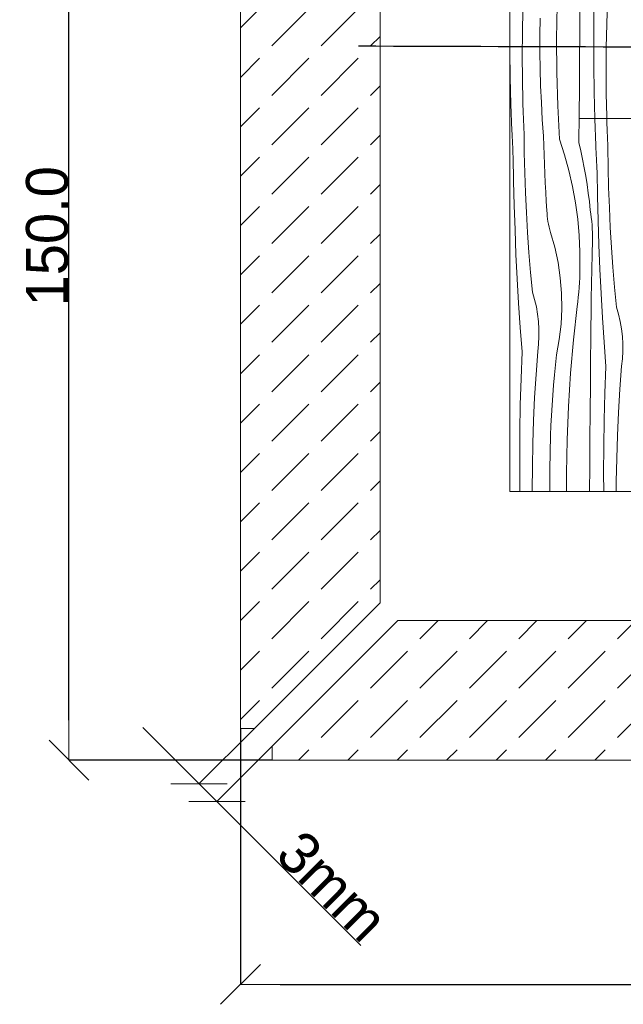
# Model space of a CAD drawing. Header units: millimetres. Extents: x -7814 to 55813, y 465 to 25965.
# Tile 70 of 112: x 51491 to 52355, y 6989 to 8399. Entities that reach past the tile are written whole.
import ezdxf

# ---------------------------------------------------------------- set-up
doc = ezdxf.new("R2010")
doc.units = ezdxf.units.MM
for name, color, linetype, lineweight in [('2D Drafting - General2', 251, 'Continuous', 15), ('2D Drafting - General81', 251, 'Continuous', 20), ('Annotation - Label5', 161, 'Continuous', 25)]:
    doc.layers.add(name, color=color, linetype=linetype, lineweight=lineweight)
doc.layers.add('Wymiarowanie', color=7, linetype='Continuous')
doc.styles.add('GENERATED_STYLE_3', font='kartika.ttf')
doc.styles.get("Standard").update_dxf_attribs({"font": 'arial.ttf'})
doc.dimstyles.new('GENERATED_STYLE__19', dxfattribs={"dimtxt": 0.18, "dimasz": 91.2, "dimexe": 0.18, "dimexo": 0.0625, "dimgap": 0.09, "dimtad": 0, "dimtih": 1, "dimtoh": 1, "dimdec": 4, "dimzin": 0, "dimdsep": 46, "dimtxsty": 'Standard', "dimcen": 0.09, "dimadec": 0, "dimazin": 0, "dimtfac": 1, "dimtdec": 4, "dimtmove": 0, "dimatfit": 3, "dimldrblk": 'ARROWHEAD_5', "dimfxl": 0, "dimtolj": 1, "dimtzin": 0, "dimarcsym": 0})
doc.dimstyles.new('GENERATED_STYLE__7', dxfattribs={"dimtxt": 60.000002, "dimasz": 57, "dimexe": 0.18, "dimexo": 0, "dimgap": 0.09, "dimtad": 1, "dimdec": 1, "dimlfac": 0.1, "dimzin": 0, "dimdsep": 46, "dimtxsty": 'GENERATED_STYLE_3', "dimblk": 'ARROWHEAD_6', "dimblk1": 'ARROWHEAD_6', "dimblk2": 'ARROWHEAD_6', "dimcen": 0.09, "dimclrd": 161, "dimclre": 161, "dimclrt": 161, "dimadec": 0, "dimazin": 0, "dimtfac": 1, "dimtdec": 4, "dimtmove": 0, "dimatfit": 3, "dimfxl": 0, "dimtolj": 1, "dimtzin": 0, "dimarcsym": 0})
doc.dimstyles.new('GENERATED_STYLE__8', dxfattribs={"dimtxt": 60.000002, "dimasz": 57, "dimexe": 0.18, "dimexo": 0, "dimgap": 0.09, "dimtad": 1, "dimtih": 1, "dimtoh": 1, "dimdec": 1, "dimlfac": 0.1, "dimzin": 0, "dimdsep": 46, "dimtxsty": 'GENERATED_STYLE_3', "dimblk": 'ARROWHEAD_6', "dimblk1": 'ARROWHEAD_6', "dimblk2": 'ARROWHEAD_6', "dimcen": 0.09, "dimclrd": 161, "dimclre": 161, "dimclrt": 161, "dimadec": 0, "dimazin": 0, "dimtfac": 1, "dimtdec": 4, "dimtmove": 0, "dimatfit": 3, "dimfxl": 0, "dimtolj": 1, "dimtzin": 0, "dimarcsym": 0})
pattern_1 = [(45, (98803.87, -47641.55), (-70.71068, 70.71068), [75, -25]), (45, (98803.87, -47570.84), (-70.71068, 70.71068), [75, -25])]

# ---------------------------------------------------------------- blocks, each defined once
blk = doc.blocks.new('*X20')
at = {"layer": '2D Drafting - General81', "linetype": 'Continuous'}
for p, q in [((-46593.2, 56022.1), (-46592.5, 56055.1)), ((-46544.2, 56012.9), (-46543.4, 56060.7)), ((-46511, 56022), (-46510.7, 56061.4)), ((-46472.4, 56033.9), (-46471.3, 56066.9)), ((-46568.2, 56018.3), (-46567.8, 56042.5)), ((-46491.1, 56013), (-46490.9, 56051.1)), ((-46473.1, 56000.9), (-46472.4, 56033.9)), ((-46593.4, 55989), (-46593.2, 56022.1)), ((-46568.2, 55994.2), (-46568.2, 56018.3)), ((-46543.9, 55965.1), (-46544.2, 56012.9)), ((-46511.3, 55982.7), (-46511, 56022)), ((-46490.9, 55974.8), (-46491.1, 56013)), ((-46473.3, 55967.8), (-46473.1, 56000.9)), ((-46610.4, 55957.9), (-46611, 55994.8)), ((-46593.1, 55956), (-46593.4, 55989)), ((-46567.9, 55970), (-46568.2, 55994.2)), ((-46567.1, 55945.9), (-46567.9, 55970)), ((-46511.6, 55943.3), (-46511.3, 55982.7)), ((-46490.4, 55936.7), (-46490.9, 55974.8)), ((-46609.5, 55919.7), (-46610.4, 55957.9)), ((-46592.5, 55922.9), (-46593.1, 55956)), ((-46542.5, 55917.3), (-46543.9, 55965.1)), ((-46473.1, 55934.8), (-46473.3, 55967.8)), ((-46566, 55921.8), (-46567.1, 55945.9)), ((-46511.9, 55904), (-46511.6, 55943.3)), ((-46489.4, 55898.5), (-46490.4, 55936.7)), ((-46472.4, 55901.7), (-46473.1, 55934.8)), ((-46608.1, 55881.6), (-46609.5, 55919.7)), ((-46592.3, 55917.4), (-46592.5, 55922.9)), ((-46592.1, 55911.8), (-46592.3, 55917.4)), ((-46564.6, 55897.7), (-46566, 55921.8)), ((-46540, 55869.6), (-46542.5, 55917.3)), ((-46591.9, 55906.3), (-46592.1, 55911.8)), ((-46591.7, 55900.7), (-46591.9, 55906.3)), ((-46591.5, 55895.2), (-46591.7, 55900.7)), ((-46512.2, 55864.7), (-46511.9, 55904)), ((-46472.2, 55896.2), (-46472.4, 55901.7)), ((-46591.3, 55889.6), (-46591.5, 55895.2)), ((-46591.1, 55884.1), (-46591.3, 55889.6)), ((-46562.8, 55873.6), (-46564.6, 55897.7)), ((-46488, 55860.4), (-46489.4, 55898.5)), ((-46472.1, 55890.6), (-46472.2, 55896.2)), ((-46471.9, 55885.1), (-46472.1, 55890.6)), ((-46607.9, 55876.9), (-46608.1, 55881.6)), ((-46607.7, 55872.2), (-46607.9, 55876.9)), ((-46607.5, 55867.6), (-46607.7, 55872.2)), ((-46590.8, 55878.5), (-46591.1, 55884.1)), ((-46590.5, 55850), (-46590.8, 55878.5)), ((-46562.5, 55860.3), (-46562.8, 55873.6)), ((-46471.7, 55879.6), (-46471.9, 55885.1)), ((-46471.5, 55874), (-46471.7, 55879.6)), ((-46471.2, 55868.5), (-46471.5, 55874)), ((-46607.3, 55862.9), (-46607.5, 55867.6)), ((-46607, 55858.2), (-46607.3, 55862.9)), ((-46606.8, 55853.5), (-46607, 55858.2)), ((-46562.2, 55847), (-46562.5, 55860.3)), ((-46540, 55869.6), (-46532.7, 55847.2)), ((-46512.2, 55864.7), (-46509.4, 55852.7)), ((-46487.8, 55855.7), (-46488, 55860.4)), ((-46471, 55862.9), (-46471.2, 55868.5)), ((-46470.8, 55857.4), (-46471, 55862.9)), ((-46470.4, 55828.8), (-46470.8, 55857.4)), ((-46606.6, 55848.9), (-46606.8, 55853.5)), ((-46606.3, 55844.2), (-46606.6, 55848.9)), ((-46605.7, 55809.3), (-46606.3, 55844.2)), ((-46589.8, 55821.4), (-46590.5, 55850)), ((-46561.7, 55833.6), (-46562.2, 55847)), ((-46532.7, 55847.2), (-46526.5, 55824.5)), ((-46509.4, 55852.7), (-46506.9, 55840.7)), ((-46487.6, 55851.1), (-46487.8, 55855.7)), ((-46487.4, 55846.4), (-46487.6, 55851.1)), ((-46487.2, 55841.7), (-46487.4, 55846.4)), ((-46561.2, 55820.3), (-46561.7, 55833.6)), ((-46506.9, 55840.7), (-46504.6, 55828.6)), ((-46487, 55837), (-46487.2, 55841.7)), ((-46486.7, 55832.4), (-46487, 55837)), ((-46486.5, 55827.7), (-46486.7, 55832.4)), ((-46588.8, 55792.8), (-46589.8, 55821.4)), ((-46560.5, 55807), (-46561.2, 55820.3)), ((-46526.5, 55824.5), (-46521.3, 55801.6)), ((-46504.6, 55828.6), (-46502.5, 55816.5)), ((-46502.5, 55816.5), (-46500.6, 55804.4)), ((-46486.3, 55823), (-46486.5, 55827.7)), ((-46485.7, 55788.1), (-46486.3, 55823)), ((-46469.7, 55800.2), (-46470.4, 55828.8)), ((-46604.9, 55774.4), (-46605.7, 55809.3)), ((-46559.8, 55793.7), (-46560.5, 55807)), ((-46521.3, 55801.6), (-46517.1, 55778.4)), ((-46500.6, 55804.4), (-46498.8, 55792.3)), ((-46587.4, 55764.3), (-46588.8, 55792.8)), ((-46558.9, 55780.4), (-46559.8, 55793.7)), ((-46498.8, 55792.3), (-46497.3, 55780.1)), ((-46484.8, 55753.2), (-46485.7, 55788.1)), ((-46468.7, 55771.6), (-46469.7, 55800.2)), ((-46603.7, 55739.5), (-46604.9, 55774.4)), ((-46558, 55767.2), (-46558.9, 55780.4)), ((-46517.1, 55778.4), (-46513.9, 55755.1)), ((-46497.3, 55780.1), (-46496, 55767.9)), ((-46585.7, 55735.7), (-46587.4, 55764.3)), ((-46557.8, 55763.2), (-46558, 55767.2)), ((-46557.5, 55759.3), (-46557.8, 55763.2)), ((-46557.1, 55755.3), (-46557.5, 55759.3)), ((-46495.2, 55762.6), (-46496, 55767.9)), ((-46494.5, 55757.3), (-46495.2, 55762.6)), ((-46467.4, 55743.1), (-46468.7, 55771.6)), ((-46556.5, 55751.4), (-46557.1, 55755.3)), ((-46555.8, 55747.6), (-46556.5, 55751.4)), ((-46554.9, 55743.7), (-46555.8, 55747.6)), ((-46513.9, 55755.1), (-46511.8, 55731.7)), ((-46493.9, 55751.9), (-46494.5, 55757.3)), ((-46493.4, 55746.5), (-46493.9, 55751.9)), ((-46493.1, 55741.2), (-46493.4, 55746.5)), ((-46483.7, 55718.3), (-46484.8, 55753.2)), ((-46602.3, 55704.6), (-46603.7, 55739.5)), ((-46583.7, 55707.2), (-46585.7, 55735.7)), ((-46553.9, 55739.9), (-46554.9, 55743.7)), ((-46552.8, 55736.1), (-46553.9, 55739.9)), ((-46546.7, 55714.8), (-46552.8, 55736.1)), ((-46511.8, 55731.7), (-46510.7, 55708.2)), ((-46492.9, 55735.8), (-46493.1, 55741.2)), ((-46492.8, 55730.4), (-46492.9, 55735.8)), ((-46492.9, 55725), (-46492.8, 55730.4)), ((-46465.7, 55714.6), (-46467.4, 55743.1)), ((-46493.3, 55704.2), (-46492.9, 55725)), ((-46482.2, 55683.4), (-46483.7, 55718.3)), ((-46600.5, 55669.7), (-46602.3, 55704.6)), ((-46581.3, 55678.8), (-46583.7, 55707.2)), ((-46542.1, 55693.1), (-46546.7, 55714.8)), ((-46510.7, 55708.2), (-46510.7, 55684.7)), ((-46493.8, 55683.3), (-46493.3, 55704.2)), ((-46463.6, 55686.1), (-46465.7, 55714.6)), ((-46538.9, 55671.1), (-46542.1, 55693.1)), ((-46578.6, 55650.3), (-46581.3, 55678.8)), ((-46511.1, 55670.9), (-46510.8, 55677.8)), ((-46510.8, 55677.8), (-46510.7, 55684.7)), ((-46494.1, 55662.4), (-46493.8, 55683.3)), ((-46480.5, 55648.6), (-46482.2, 55683.4)), ((-46461.3, 55657.6), (-46463.6, 55686.1)), ((-46598.5, 55634.9), (-46600.5, 55669.7)), ((-46537.1, 55649), (-46538.9, 55671.1)), ((-46511.9, 55657.2), (-46511.5, 55664.1)), ((-46511.5, 55664.1), (-46511.1, 55670.9)), ((-46494.5, 55641.5), (-46494.1, 55662.4)), ((-46575.6, 55640), (-46578.6, 55650.3)), ((-46536.7, 55626.8), (-46537.1, 55649)), ((-46513.1, 55643.5), (-46512.5, 55650.4)), ((-46512.5, 55650.4), (-46511.9, 55657.2)), ((-46478.5, 55613.7), (-46480.5, 55648.6)), ((-46458.6, 55629.1), (-46461.3, 55657.6)), ((-46596.2, 55600), (-46598.5, 55634.9)), ((-46573.1, 55629.6), (-46575.6, 55640)), ((-46514.6, 55629.9), (-46513.8, 55636.7)), ((-46513.8, 55636.7), (-46513.1, 55643.5)), ((-46494.8, 55620.6), (-46494.5, 55641.5)), ((-46571.3, 55619), (-46573.1, 55629.6)), ((-46570, 55608.4), (-46571.3, 55619)), ((-46537.8, 55604.7), (-46536.7, 55626.8)), ((-46519.9, 55582.4), (-46514.6, 55629.9)), ((-46495.1, 55599.7), (-46494.8, 55620.6)), ((-46455.5, 55618.8), (-46458.6, 55629.1)), ((-46453.1, 55608.4), (-46455.5, 55618.8)), ((-46569.4, 55597.7), (-46570, 55608.4)), ((-46540.4, 55582.7), (-46537.8, 55604.7)), ((-46476.1, 55578.9), (-46478.5, 55613.7)), ((-46451.2, 55597.8), (-46453.1, 55608.4)), ((-46593.6, 55565.2), (-46596.2, 55600)), ((-46569.4, 55586.9), (-46569.4, 55597.7)), ((-46495.3, 55578.8), (-46495.1, 55599.7)), ((-46450, 55587.2), (-46451.2, 55597.8)), ((-46571.1, 55565.6), (-46569.9, 55576.2)), ((-46569.9, 55576.2), (-46569.4, 55586.9)), ((-46544.3, 55560.8), (-46540.4, 55582.7)), ((-46524.1, 55534.7), (-46519.9, 55582.4)), ((-46495.5, 55557.9), (-46495.3, 55578.8)), ((-46473.6, 55544.1), (-46476.1, 55578.9)), ((-46449.3, 55576.5), (-46450, 55587.2)), ((-46449.3, 55565.8), (-46449.3, 55576.5)), ((-46595.1, 55527.1), (-46593.6, 55565.2)), ((-46573.6, 55532.6), (-46571.1, 55565.6)), ((-46449.9, 55555), (-46449.3, 55565.8)), ((-46545.9, 55546.4), (-46544.3, 55560.8)), ((-46495.9, 55518.6), (-46495.5, 55557.9)), ((-46451.1, 55544.4), (-46449.9, 55555)), ((-46547.3, 55532), (-46545.9, 55546.4)), ((-46527.2, 55487), (-46524.1, 55534.7)), ((-46475, 55505.9), (-46473.6, 55544.1)), ((-46453.5, 55511.4), (-46451.1, 55544.4)), ((-46596.1, 55489), (-46595.1, 55527.1)), ((-46575.6, 55499.6), (-46573.6, 55532.6)), ((-46548.5, 55517.5), (-46547.3, 55532)), ((-46549.7, 55503), (-46548.5, 55517.5)), ((-46496.2, 55479.2), (-46495.9, 55518.6)), ((-46476, 55467.8), (-46475, 55505.9)), ((-46455.5, 55478.4), (-46453.5, 55511.4)), ((-46577.2, 55466.6), (-46575.6, 55499.6)), ((-46550.7, 55488.6), (-46549.7, 55503)), ((-46596.7, 55450.8), (-46596.1, 55489)), ((-46551.5, 55474.1), (-46550.7, 55488.6)), ((-46529.2, 55439.2), (-46527.2, 55487)), ((-46496.5, 55439.9), (-46496.2, 55479.2)), ((-46457.1, 55445.4), (-46455.5, 55478.4)), ((-46578.3, 55433.6), (-46577.2, 55466.6)), ((-46552.3, 55459.6), (-46551.5, 55474.1)), ((-46476.7, 55429.6), (-46476, 55467.8)), ((-46597, 55412.7), (-46596.7, 55450.8)), ((-46552.9, 55445.1), (-46552.3, 55459.6)), ((-46553.6, 55421), (-46552.9, 55445.1)), ((-46530, 55391.4), (-46529.2, 55439.2)), ((-46496.8, 55400.5), (-46496.5, 55439.9)), ((-46458.2, 55412.4), (-46457.1, 55445.4)), ((-46578.9, 55400.5), (-46578.3, 55433.6)), ((-46554, 55396.8), (-46553.6, 55421)), ((-46476.9, 55391.5), (-46476.7, 55429.6)), ((-46596.8, 55374.5), (-46597, 55412.7)), ((-46458.9, 55379.4), (-46458.2, 55412.4)), ((-46579.2, 55367.5), (-46578.9, 55400.5)), ((-46554, 55372.7), (-46554, 55396.8)), ((-46497.1, 55365.3), (-46496.8, 55400.5)), ((-46529.9, 55365.3), (-46530, 55391.4)), ((-46476.8, 55365.3), (-46476.9, 55391.5)), ((-46459, 55365.3), (-46458.9, 55379.4)), ((-46596.7, 55365.3), (-46596.8, 55374.5)), ((-46579.1, 55365.3), (-46579.2, 55367.5)), ((-46553.9, 55365.3), (-46554, 55372.7))]:
    blk.add_line(p, q, dxfattribs=at)
blk = doc.blocks.new('Wype_nienie_24')
at = {"layer": '2D Drafting - General2', "linetype": 'Continuous'}
for p, q in [((-46611, 57144.2), (-46611, 55365.3)), ((-46611, 55365.3), (-46431, 55365.3))]:
    blk.add_line(p, q, dxfattribs=at)
at = {"layer": '2D Drafting - General81', "linetype": 'Continuous'}
blk.add_blockref('*X20', (0, 0), dxfattribs=at)
blk = doc.blocks.new('ARROWHEAD_6')
at = {"color": 0, "linetype": 'Continuous', "lineweight": 0}
for p, q in [((-0.5, -0.5), (0.5, 0.5)), ((0, 0), (-1, 0))]:
    blk.add_line(p, q, dxfattribs=at)
blk = doc.blocks.new('*D63')
at = {"layer": 'Defpoints', "color": 0, "linetype": 'Continuous'}
for p in [(51827.2, 7384.5), (51852.7, 7359), (51773.5, 7279.7)]:
    blk.add_point(p, dxfattribs=at)
at = {"layer": 'Wymiarowanie', "color": 161, "linetype": 'Continuous', "lineweight": -2}
for p, q in [((51707.7, 7345.6), (51667.4, 7385.9)), ((51827.2, 7384.5), (51747.8, 7305.2)), ((51852.7, 7359), (51773.4, 7279.6)), ((51748, 7305.3), (51773.5, 7279.7)), ((51813.8, 7239.4), (51979.6, 7073.6))]:
    blk.add_line(p, q, dxfattribs=at)
at = {"layer": 'Wymiarowanie', "color": 161, "linetype": 'Continuous', "lineweight": -2, "xscale": 56.99999999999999, "yscale": 56.99999999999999, "zscale": 56.99999999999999}
for p, rotation in [((51748, 7305.3), 315.0000000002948), ((51773.5, 7279.7), 135.0000000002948)]:
    blk.add_blockref('ARROWHEAD_6', p, dxfattribs=dict(at, rotation=rotation))
at = {"layer": 'Wymiarowanie', "color": 161, "linetype": 'Continuous', "lineweight": 25, "insert": (51938.9, 7158.4), "char_height": 60, "attachment_point": 5, "rotation": 315, "style": 'GENERATED_STYLE_3'}
blk.add_mtext('\\A1;3mm', dxfattribs=at)
blk = doc.blocks.new('*D64')
at = {"layer": 'Defpoints', "color": 0, "linetype": 'Continuous'}
for p in [(51807.2, 7384.5), (53306.9, 7333.8), (53306.9, 7018)]:
    blk.add_point(p, dxfattribs=at)
at = {"layer": 'Wymiarowanie', "color": 161, "linetype": 'Continuous', "lineweight": -2}
for p, q in [((51807.2, 7384.5), (51807.2, 7017.8)), ((53306.9, 7333.8), (53306.9, 7017.8)), ((51864.2, 7018), (53249.9, 7018))]:
    blk.add_line(p, q, dxfattribs=at)
at = {"layer": 'Wymiarowanie', "color": 161, "linetype": 'Continuous', "lineweight": -2, "xscale": 56.99999999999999, "yscale": 56.99999999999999, "zscale": 56.99999999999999, "rotation": 180}
blk.add_blockref('ARROWHEAD_6', (51807.2, 7018), dxfattribs=at)
at = {"layer": 'Wymiarowanie', "color": 161, "linetype": 'Continuous', "lineweight": -2, "xscale": 56.99999999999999, "yscale": 56.99999999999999, "zscale": 56.99999999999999}
blk.add_blockref('ARROWHEAD_6', (53306.9, 7018), dxfattribs=at)
at = {"layer": 'Wymiarowanie', "color": 161, "linetype": 'Continuous', "lineweight": 25, "insert": (52557.1, 7049.1), "char_height": 60, "attachment_point": 5, "style": 'GENERATED_STYLE_3'}
blk.add_mtext('\\A1;150.0', dxfattribs=at)
blk = doc.blocks.new('*D200')
at = {"layer": 'Defpoints', "color": 0, "linetype": 'Continuous'}
for p in [(51561.8, 8838.7), (51802, 8838.7), (51852.7, 7339)]:
    blk.add_point(p, dxfattribs=at)
at = {"layer": 'Wymiarowanie', "color": 161, "linetype": 'Continuous', "lineweight": -2}
for p, q in [((51802, 8838.7), (51561.6, 8838.7)), ((51561.8, 7396), (51561.8, 8781.7)), ((51852.7, 7339), (51561.6, 7339))]:
    blk.add_line(p, q, dxfattribs=at)
at = {"layer": 'Wymiarowanie', "color": 161, "linetype": 'Continuous', "lineweight": -2, "xscale": 56.99999999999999, "yscale": 56.99999999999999, "zscale": 56.99999999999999}
for p, rotation in [((51561.8, 8838.7), 90), ((51561.8, 7339), 270)]:
    blk.add_blockref('ARROWHEAD_6', p, dxfattribs=dict(at, rotation=rotation))
at = {"layer": 'Wymiarowanie', "color": 161, "linetype": 'Continuous', "lineweight": 25, "insert": (51530.7, 8088.9), "char_height": 60, "attachment_point": 5, "rotation": 90, "style": 'GENERATED_STYLE_3'}
blk.add_mtext('\\A1;150.0', dxfattribs=at)
blk = doc.blocks.new('ARROWHEAD_5')
at = {"color": 0, "linetype": 'Continuous', "lineweight": 0}
blk.add_line((0, 0), (-1, 0), dxfattribs=at)
blk.add_solid([(-1, 0.2679), (0, 0), (-1, -0.2679), (-1, 0.2679)], dxfattribs=at)

msp = doc.modelspace()

# ---------------------------------------------------------------- hatches: boundary and pattern name
at = {"layer": '2D Drafting - General81', "linetype": 'Continuous'}
h = msp.add_hatch(dxfattribs=at)
h.set_pattern_fill('BETON', color=256, style=0, pattern_type=2)
h.set_pattern_definition(pattern_1)
h.paths.add_polyline_path([(51807.09, 9502.67), (51807.09, 7569.43), (51807.18, 7569.43), (51807.18, 7384.52), (51827.18, 7384.52), (52007.09, 7564.43), (52007.09, 9502.67)])
h = msp.add_hatch(dxfattribs=at)
h.set_pattern_fill('BETON', color=256, style=0, pattern_type=2)
h.set_pattern_definition(pattern_1)
h.paths.add_polyline_path([(53970.88, 7338.88), (52037.64, 7338.88), (52037.64, 7338.97), (51852.73, 7338.97), (51852.73, 7358.97), (52032.64, 7538.88), (53970.88, 7538.88)])

# ---------------------------------------------------------------- linework, layer by layer
at = {"layer": '2D Drafting - General2', "linetype": 'Continuous', "flags": 128}
for points in [[(51807.09, 9502.67), (51807.09, 7569.43), (51807.18, 7569.43), (51807.18, 7384.52), (51827.18, 7384.52), (52007.09, 7564.43), (52007.09, 9502.67)], [(53970.88, 7338.88), (52037.64, 7338.88), (52037.64, 7338.97), (51852.73, 7338.97), (51852.73, 7358.97), (52032.64, 7538.88), (53970.88, 7538.88)]]:
    msp.add_lwpolyline(points, close=True, dxfattribs=at)

# ---------------------------------------------------------------- block references
at = {"layer": '2D Drafting - General81', "linetype": 'Continuous'}
msp.add_blockref('Wype_nienie_24', (98803.87, -47641.55), dxfattribs=at)

# ---------------------------------------------------------------- dimensions: what is measured, and where the dimension line sits
at = {"layer": 'Wymiarowanie', "color": 161, "linetype": 'Continuous', "lineweight": 25}
dim = msp.add_linear_dim(base=(51561.8, 8838.74), p1=(51852.73, 7338.97), p2=(51802.01, 8838.74), angle=90, dimstyle='GENERATED_STYLE__7', dxfattribs=at)
dim.commit()
dim.dimension.update_dxf_attribs({"geometry": '*D200', "text_midpoint": (51530.66, 8088.85)})
dim = msp.add_linear_dim(base=(51773.51, 7279.75), p1=(51827.18, 7384.52), p2=(51852.73, 7358.97), angle=315, text='3mm', dimstyle='GENERATED_STYLE__7', dxfattribs=at)
dim.commit()
dim.dimension.update_dxf_attribs({"geometry": '*D63', "text_midpoint": (51938.89, 7158.41)})
dim = msp.add_linear_dim(base=(53306.95, 7017.99), p1=(51807.18, 7384.52), p2=(53306.95, 7333.8), dimstyle='GENERATED_STYLE__8', dxfattribs=at)
dim.commit()
dim.dimension.update_dxf_attribs({"geometry": '*D64', "text_midpoint": (52557.07, 7049.13)})

# ---------------------------------------------------------------- leaders
at = {"layer": 'Annotation - Label5', "linetype": 'Continuous', "path_type": 1, "annotation_type": 0, "has_hookline": 1, "hookline_direction": 0, "text_width": 413.9}
msp.add_leader([(51976.09, 8361.41), (52776.14, 8358.81)], dimstyle='GENERATED_STYLE__19', dxfattribs=at)
at = {"layer": 'Annotation - Label5', "linetype": 'Continuous', "annotation_type": 0, "has_hookline": 1, "hookline_direction": 0, "text_width": 183.68}
msp.add_leader([(52291.9, 8257.88), (52776.14, 8255.28)], dimstyle='GENERATED_STYLE__19', dxfattribs=at)

doc.saveas('drawing.dxf')
